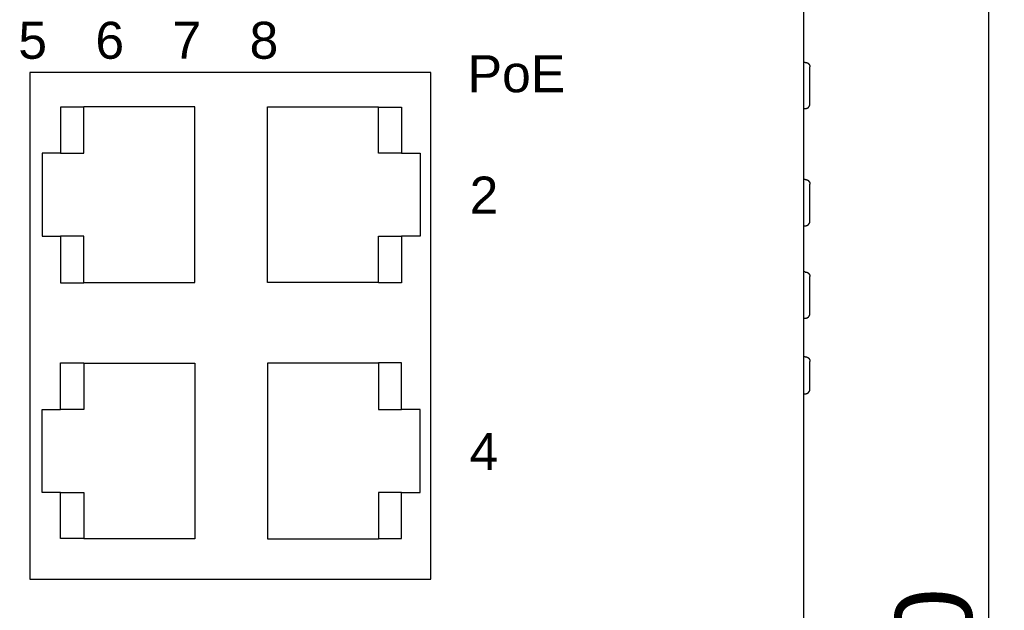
# Model space of a CAD drawing. Extents: x 5634 to 6145, y -878 to -510.
# Tile 6 of 28: x 5724 to 5787, y -663 to -625. Entities that reach past the tile are written whole.
import ezdxf

# ---------------------------------------------------------------- set-up
doc = ezdxf.new("R2010")
doc.units = 0
doc.header["$MEASUREMENT"] = 0
doc.header["$PDSIZE"] = -1
doc.layers.get('0').update_dxf_attribs({"linetype": 'CONTINUOUS'})
doc.layers.get('DEFPOINTS').update_dxf_attribs({"linetype": 'CONTINUOUS'})
doc.layers.add('0-0-9300-003', color=7, linetype='CONTINUOUS')
doc.styles.get("Standard").update_dxf_attribs({"font": 'txt.shx', "bigfont": 'lsp.shx'})
doc.styles.add('STYLE2', font='arial.ttf')
doc.dimstyles.get("Standard").update_dxf_attribs({"dimtxt": 0.18, "dimasz": 0.18, "dimexe": 0.18, "dimexo": 0.0625, "dimgap": 0.09, "dimtad": 0, "dimtih": 1, "dimtoh": 1, "dimdec": 4, "dimzin": 0, "dimdsep": 46, "dimtxsty": 'Standard', "dimcen": 0.09, "dimadec": 0, "dimazin": 0, "dimtfac": 1, "dimtdec": 4, "dimtofl": 0, "dimtmove": 0, "dimatfit": 0, "dimfxl": 1, "dimtolj": 1, "dimtzin": 0, "dimarcsym": 0})

# ---------------------------------------------------------------- blocks, each defined once
blk = doc.blocks.new('*D53')
at = {"layer": '0-0-9300-003', "color": 0, "linetype": 'Continuous', "lineweight": -2, "transparency": 16777216}
for p, q in [((5769.127, -597.034), (5787.413, -597.034)), ((5786.413, -743.53), (5786.413, -599.534)), ((5769.012, -746.03), (5787.413, -746.03))]:
    blk.add_line(p, q, dxfattribs=at)
at = {"layer": '0-0-9300-003', "color": 0, "linetype": 'Continuous', "transparency": 16777216}
for points in [[(5785.996, -599.534), (5786.83, -599.534), (5786.413, -597.034)], [(5785.996, -743.53), (5786.83, -743.53), (5786.413, -746.03)]]:
    blk.add_solid(points, dxfattribs=at)
at = {"layer": 'DEFPOINTS', "color": 0, "linetype": 'Continuous', "transparency": 16777216}
for p in [(5769.065, -597.034), (5786.413, -597.034), (5768.95, -746.03)]:
    blk.add_point(p, dxfattribs=at)
at = {"layer": '0-0-9300-003', "color": 0, "linetype": 'Continuous', "transparency": 16777216, "insert": (5782.86, -672.728), "char_height": 5, "attachment_point": 5, "rotation": 90, "style": 'STYLE2'}
blk.add_mtext('\\A1;149.00', dxfattribs=at)

msp = doc.modelspace()

# ---------------------------------------------------------------- linework, layer by layer
for p, q in [((5774.403, -737.47), (5774.403, -605.59)), ((5774.503, -627.93), (5774.403, -627.93)), ((5774.803, -630.63), (5774.803, -628.23)), ((5750.203, -628.6), (5724.203, -628.6)), ((5724.203, -628.6), (5724.203, -661.46)), ((5750.203, -661.46), (5750.203, -628.6)), ((5726.193, -630.83), (5726.193, -633.815)), ((5727.693, -630.83), (5726.193, -630.83)), ((5734.893, -630.815), (5727.693, -630.815)), ((5727.693, -630.815), (5727.693, -630.83)), ((5727.693, -633.815), (5727.693, -630.83)), ((5734.893, -642.215), (5734.893, -630.815)), ((5739.612, -630.815), (5746.812, -630.815)), ((5739.612, -642.215), (5739.612, -630.815)), ((5746.812, -630.815), (5746.812, -630.83)), ((5746.812, -633.815), (5746.812, -630.83)), ((5746.812, -630.83), (5748.312, -630.83)), ((5748.312, -630.83), (5748.312, -633.815)), ((5774.403, -630.93), (5774.503, -630.93)), ((5726.193, -633.815), (5724.993, -633.815)), ((5724.993, -633.815), (5724.993, -639.215)), ((5726.193, -633.815), (5727.693, -633.815)), ((5748.312, -633.815), (5746.812, -633.815)), ((5748.312, -633.815), (5749.512, -633.815)), ((5749.512, -633.815), (5749.512, -639.215)), ((5774.503, -635.53), (5774.403, -635.53)), ((5774.803, -638.23), (5774.803, -635.83)), ((5774.403, -638.53), (5774.503, -638.53)), ((5724.993, -639.215), (5726.193, -639.215)), ((5727.693, -639.215), (5726.193, -639.215)), ((5726.193, -639.215), (5726.193, -642.229)), ((5727.693, -642.229), (5727.693, -639.215)), ((5746.812, -642.229), (5746.812, -639.215)), ((5746.812, -639.215), (5748.312, -639.215)), ((5748.312, -639.215), (5748.312, -642.229)), ((5749.512, -639.215), (5748.312, -639.215)), ((5774.503, -641.53), (5774.403, -641.53)), ((5774.803, -644.23), (5774.803, -641.83)), ((5726.193, -642.229), (5727.693, -642.229)), ((5727.693, -642.215), (5734.893, -642.215)), ((5746.812, -642.215), (5739.612, -642.215)), ((5748.312, -642.229), (5746.812, -642.229)), ((5774.403, -644.53), (5774.503, -644.53)), ((5726.193, -650.445), (5726.193, -647.43)), ((5726.193, -647.43), (5727.693, -647.43)), ((5727.693, -647.43), (5727.693, -650.445)), ((5727.693, -647.445), (5734.893, -647.445)), ((5734.893, -647.445), (5734.893, -658.845)), ((5739.612, -647.445), (5739.612, -658.845)), ((5746.812, -647.445), (5739.612, -647.445)), ((5746.812, -647.43), (5746.812, -650.445)), ((5748.312, -647.43), (5746.812, -647.43)), ((5748.312, -650.445), (5748.312, -647.43)), ((5774.503, -647.03), (5774.403, -647.03)), ((5774.803, -649.13), (5774.803, -647.33)), ((5774.403, -649.43), (5774.503, -649.43)), ((5724.993, -650.445), (5726.193, -650.445)), ((5724.993, -655.845), (5724.993, -650.445)), ((5727.693, -650.445), (5726.193, -650.445)), ((5746.812, -650.445), (5748.312, -650.445)), ((5749.512, -650.445), (5748.312, -650.445)), ((5749.512, -655.845), (5749.512, -650.445)), ((5726.193, -655.845), (5724.993, -655.845)), ((5726.193, -658.83), (5726.193, -655.845)), ((5726.193, -655.845), (5727.693, -655.845)), ((5727.693, -655.845), (5727.693, -658.83)), ((5746.812, -655.845), (5746.812, -658.83)), ((5748.312, -655.845), (5746.812, -655.845)), ((5748.312, -658.83), (5748.312, -655.845)), ((5748.312, -655.845), (5749.512, -655.845)), ((5727.693, -658.83), (5726.193, -658.83)), ((5727.693, -658.845), (5727.693, -658.83)), ((5734.893, -658.845), (5727.693, -658.845)), ((5739.612, -658.845), (5746.812, -658.845)), ((5746.812, -658.845), (5746.812, -658.83)), ((5746.812, -658.83), (5748.312, -658.83)), ((5724.203, -661.46), (5750.203, -661.46))]:
    msp.add_line(p, q)
for points in [[(5774.501, -627.932, 0), (5774.511, -627.932, 0), (5774.511, -627.932, 0), (5774.511, -627.932, 0), (5774.511, -627.932, 0), (5774.521, -627.932, 0), (5774.521, -627.932, 0), (5774.521, -627.932, 0), (5774.531, -627.932, 0), (5774.531, -627.932, 0), (5774.531, -627.932, 0), (5774.541, -627.932, 0), (5774.541, -627.932, 0), (5774.541, -627.932, 0), (5774.551, -627.932, 0), (5774.551, -627.932, 0), (5774.551, -627.932, 0), (5774.551, -627.932, 0), (5774.561, -627.932, 0), (5774.561, -627.932, 0), (5774.561, -627.932, 0), (5774.571, -627.932, 0), (5774.571, -627.942, 0), (5774.571, -627.942, 0), (5774.571, -627.942, 0), (5774.581, -627.942, 0), (5774.581, -627.942, 0), (5774.581, -627.942, 0), (5774.591, -627.942, 0), (5774.591, -627.942, 0), (5774.591, -627.942, 0), (5774.591, -627.942, 0), (5774.601, -627.942, 0), (5774.601, -627.942, 0), (5774.601, -627.942, 0), (5774.601, -627.952, 0), (5774.611, -627.952, 0), (5774.611, -627.952, 0), (5774.611, -627.952, 0), (5774.621, -627.952, 0), (5774.621, -627.952, 0), (5774.621, -627.952, 0), (5774.621, -627.952, 0), (5774.631, -627.952, 0), (5774.631, -627.962, 0), (5774.631, -627.962, 0), (5774.631, -627.962, 0), (5774.641, -627.962, 0), (5774.641, -627.962, 0), (5774.641, -627.962, 0), (5774.641, -627.962, 0), (5774.641, -627.962, 0), (5774.651, -627.972, 0), (5774.651, -627.972, 0), (5774.651, -627.972, 0), (5774.651, -627.972, 0), (5774.661, -627.972, 0), (5774.661, -627.972, 0), (5774.661, -627.972, 0), (5774.661, -627.972, 0), (5774.671, -627.982, 0), (5774.671, -627.982, 0), (5774.671, -627.982, 0), (5774.671, -627.982, 0), (5774.671, -627.982, 0), (5774.681, -627.982, 0), (5774.681, -627.992, 0), (5774.681, -627.992, 0), (5774.681, -627.992, 0), (5774.681, -627.992, 0), (5774.691, -627.992, 0), (5774.691, -627.992, 0), (5774.691, -627.992, 0), (5774.691, -628.002, 0), (5774.691, -628.002, 0), (5774.701, -628.002, 0), (5774.701, -628.002, 0), (5774.701, -628.002, 0), (5774.701, -628.002, 0), (5774.701, -628.012, 0), (5774.711, -628.012, 0), (5774.711, -628.012, 0), (5774.711, -628.012, 0), (5774.711, -628.012, 0), (5774.711, -628.012, 0), (5774.711, -628.022, 0), (5774.721, -628.022, 0), (5774.721, -628.022, 0), (5774.721, -628.022, 0), (5774.721, -628.022, 0), (5774.721, -628.022, 0), (5774.721, -628.032, 0), (5774.731, -628.032, 0), (5774.731, -628.032, 0), (5774.731, -628.032, 0), (5774.731, -628.032, 0), (5774.731, -628.042, 0), (5774.731, -628.042, 0), (5774.741, -628.042, 0), (5774.741, -628.042, 0), (5774.741, -628.042, 0), (5774.741, -628.042, 0), (5774.741, -628.052, 0), (5774.741, -628.052, 0), (5774.741, -628.052, 0), (5774.751, -628.052, 0), (5774.751, -628.052, 0), (5774.751, -628.062, 0), (5774.751, -628.062, 0), (5774.751, -628.062, 0), (5774.751, -628.062, 0), (5774.751, -628.062, 0), (5774.751, -628.072, 0), (5774.761, -628.072, 0), (5774.761, -628.072, 0), (5774.761, -628.072, 0), (5774.761, -628.072, 0), (5774.761, -628.072, 0), (5774.761, -628.082, 0), (5774.761, -628.082, 0), (5774.761, -628.082, 0), (5774.761, -628.082, 0), (5774.771, -628.082, 0), (5774.771, -628.092, 0), (5774.771, -628.092, 0), (5774.771, -628.092, 0), (5774.771, -628.092, 0), (5774.771, -628.092, 0), (5774.771, -628.102, 0), (5774.771, -628.102, 0), (5774.771, -628.102, 0), (5774.771, -628.102, 0), (5774.781, -628.102, 0), (5774.781, -628.112, 0), (5774.781, -628.112, 0), (5774.781, -628.112, 0), (5774.781, -628.112, 0), (5774.781, -628.112, 0), (5774.781, -628.122, 0), (5774.781, -628.122, 0), (5774.781, -628.122, 0), (5774.781, -628.122, 0), (5774.781, -628.122, 0), (5774.781, -628.132, 0), (5774.791, -628.132, 0), (5774.791, -628.132, 0), (5774.791, -628.132, 0), (5774.791, -628.142, 0), (5774.791, -628.142, 0), (5774.791, -628.142, 0), (5774.791, -628.142, 0), (5774.791, -628.142, 0), (5774.791, -628.152, 0), (5774.791, -628.152, 0), (5774.791, -628.152, 0), (5774.791, -628.152, 0), (5774.791, -628.152, 0), (5774.791, -628.162, 0), (5774.791, -628.162, 0), (5774.791, -628.162, 0), (5774.791, -628.162, 0), (5774.801, -628.162, 0), (5774.801, -628.172, 0), (5774.801, -628.172, 0), (5774.801, -628.172, 0), (5774.801, -628.172, 0), (5774.801, -628.182, 0), (5774.801, -628.182, 0), (5774.801, -628.182, 0), (5774.801, -628.182, 0), (5774.801, -628.182, 0), (5774.801, -628.192, 0), (5774.801, -628.192, 0), (5774.801, -628.192, 0), (5774.801, -628.192, 0), (5774.801, -628.192, 0), (5774.801, -628.202, 0), (5774.801, -628.202, 0), (5774.801, -628.202, 0), (5774.801, -628.202, 0), (5774.801, -628.202, 0), (5774.801, -628.212, 0), (5774.801, -628.212, 0), (5774.801, -628.212, 0), (5774.801, -628.212, 0), (5774.801, -628.222, 0), (5774.801, -628.222, 0), (5774.801, -628.222, 0), (5774.801, -628.222, 0), (5774.801, -628.222, 0), (5774.801, -628.232, 0), (5774.801, -628.232, 0)], [(5774.501, -630.932, 0), (5774.511, -630.932, 0), (5774.511, -630.932, 0), (5774.511, -630.932, 0), (5774.511, -630.932, 0), (5774.521, -630.932, 0), (5774.521, -630.932, 0), (5774.521, -630.932, 0), (5774.531, -630.932, 0), (5774.531, -630.932, 0), (5774.531, -630.932, 0), (5774.541, -630.932, 0), (5774.541, -630.932, 0), (5774.541, -630.932, 0), (5774.551, -630.932, 0), (5774.551, -630.922, 0), (5774.551, -630.922, 0), (5774.551, -630.922, 0), (5774.561, -630.922, 0), (5774.561, -630.922, 0), (5774.561, -630.922, 0), (5774.571, -630.922, 0), (5774.571, -630.922, 0), (5774.571, -630.922, 0), (5774.571, -630.922, 0), (5774.581, -630.922, 0), (5774.581, -630.922, 0), (5774.581, -630.922, 0), (5774.591, -630.922, 0), (5774.591, -630.922, 0), (5774.591, -630.912, 0), (5774.591, -630.912, 0), (5774.601, -630.912, 0), (5774.601, -630.912, 0), (5774.601, -630.912, 0), (5774.601, -630.912, 0), (5774.611, -630.912, 0), (5774.611, -630.912, 0), (5774.611, -630.912, 0), (5774.621, -630.912, 0), (5774.621, -630.912, 0), (5774.621, -630.902, 0), (5774.621, -630.902, 0), (5774.631, -630.902, 0), (5774.631, -630.902, 0), (5774.631, -630.902, 0), (5774.631, -630.902, 0), (5774.641, -630.902, 0), (5774.641, -630.902, 0), (5774.641, -630.892, 0), (5774.641, -630.892, 0), (5774.641, -630.892, 0), (5774.651, -630.892, 0), (5774.651, -630.892, 0), (5774.651, -630.892, 0), (5774.651, -630.892, 0), (5774.661, -630.892, 0), (5774.661, -630.882, 0), (5774.661, -630.882, 0), (5774.661, -630.882, 0), (5774.671, -630.882, 0), (5774.671, -630.882, 0), (5774.671, -630.882, 0), (5774.671, -630.882, 0), (5774.671, -630.872, 0), (5774.681, -630.872, 0), (5774.681, -630.872, 0), (5774.681, -630.872, 0), (5774.681, -630.872, 0), (5774.681, -630.872, 0), (5774.691, -630.862, 0), (5774.691, -630.862, 0), (5774.691, -630.862, 0), (5774.691, -630.862, 0), (5774.691, -630.862, 0), (5774.701, -630.862, 0), (5774.701, -630.862, 0), (5774.701, -630.852, 0), (5774.701, -630.852, 0), (5774.701, -630.852, 0), (5774.711, -630.852, 0), (5774.711, -630.852, 0), (5774.711, -630.852, 0), (5774.711, -630.842, 0), (5774.711, -630.842, 0), (5774.711, -630.842, 0), (5774.721, -630.842, 0), (5774.721, -630.842, 0), (5774.721, -630.832, 0), (5774.721, -630.832, 0), (5774.721, -630.832, 0), (5774.721, -630.832, 0), (5774.731, -630.832, 0), (5774.731, -630.832, 0), (5774.731, -630.822, 0), (5774.731, -630.822, 0), (5774.731, -630.822, 0), (5774.731, -630.822, 0), (5774.741, -630.822, 0), (5774.741, -630.822, 0), (5774.741, -630.812, 0), (5774.741, -630.812, 0), (5774.741, -630.812, 0), (5774.741, -630.812, 0), (5774.741, -630.812, 0), (5774.751, -630.802, 0), (5774.751, -630.802, 0), (5774.751, -630.802, 0), (5774.751, -630.802, 0), (5774.751, -630.802, 0), (5774.751, -630.792, 0), (5774.751, -630.792, 0), (5774.751, -630.792, 0), (5774.761, -630.792, 0), (5774.761, -630.792, 0), (5774.761, -630.792, 0), (5774.761, -630.782, 0), (5774.761, -630.782, 0), (5774.761, -630.782, 0), (5774.761, -630.782, 0), (5774.761, -630.782, 0), (5774.761, -630.772, 0), (5774.771, -630.772, 0), (5774.771, -630.772, 0), (5774.771, -630.772, 0), (5774.771, -630.772, 0), (5774.771, -630.762, 0), (5774.771, -630.762, 0), (5774.771, -630.762, 0), (5774.771, -630.762, 0), (5774.771, -630.762, 0), (5774.771, -630.752, 0), (5774.781, -630.752, 0), (5774.781, -630.752, 0), (5774.781, -630.752, 0), (5774.781, -630.752, 0), (5774.781, -630.742, 0), (5774.781, -630.742, 0), (5774.781, -630.742, 0), (5774.781, -630.742, 0), (5774.781, -630.742, 0), (5774.781, -630.732, 0), (5774.781, -630.732, 0), (5774.781, -630.732, 0), (5774.791, -630.732, 0), (5774.791, -630.732, 0), (5774.791, -630.722, 0), (5774.791, -630.722, 0), (5774.791, -630.722, 0), (5774.791, -630.722, 0), (5774.791, -630.712, 0), (5774.791, -630.712, 0), (5774.791, -630.712, 0), (5774.791, -630.712, 0), (5774.791, -630.712, 0), (5774.791, -630.702, 0), (5774.791, -630.702, 0), (5774.791, -630.702, 0), (5774.791, -630.702, 0), (5774.791, -630.702, 0), (5774.791, -630.692, 0), (5774.801, -630.692, 0), (5774.801, -630.692, 0), (5774.801, -630.692, 0), (5774.801, -630.692, 0), (5774.801, -630.682, 0), (5774.801, -630.682, 0), (5774.801, -630.682, 0), (5774.801, -630.682, 0), (5774.801, -630.672, 0), (5774.801, -630.672, 0), (5774.801, -630.672, 0), (5774.801, -630.672, 0), (5774.801, -630.672, 0), (5774.801, -630.662, 0), (5774.801, -630.662, 0), (5774.801, -630.662, 0), (5774.801, -630.662, 0), (5774.801, -630.662, 0), (5774.801, -630.652, 0), (5774.801, -630.652, 0), (5774.801, -630.652, 0), (5774.801, -630.652, 0), (5774.801, -630.652, 0), (5774.801, -630.642, 0), (5774.801, -630.642, 0), (5774.801, -630.642, 0), (5774.801, -630.642, 0), (5774.801, -630.632, 0), (5774.801, -630.632, 0), (5774.801, -630.632, 0), (5774.801, -630.632, 0)], [(5774.501, -635.532, 0), (5774.511, -635.532, 0), (5774.511, -635.532, 0), (5774.511, -635.532, 0), (5774.511, -635.532, 0), (5774.521, -635.532, 0), (5774.521, -635.532, 0), (5774.521, -635.532, 0), (5774.531, -635.532, 0), (5774.531, -635.532, 0), (5774.531, -635.532, 0), (5774.541, -635.532, 0), (5774.541, -635.532, 0), (5774.541, -635.532, 0), (5774.551, -635.532, 0), (5774.551, -635.532, 0), (5774.551, -635.532, 0), (5774.551, -635.532, 0), (5774.561, -635.532, 0), (5774.561, -635.532, 0), (5774.561, -635.532, 0), (5774.571, -635.532, 0), (5774.571, -635.542, 0), (5774.571, -635.542, 0), (5774.571, -635.542, 0), (5774.581, -635.542, 0), (5774.581, -635.542, 0), (5774.581, -635.542, 0), (5774.591, -635.542, 0), (5774.591, -635.542, 0), (5774.591, -635.542, 0), (5774.591, -635.542, 0), (5774.601, -635.542, 0), (5774.601, -635.542, 0), (5774.601, -635.542, 0), (5774.601, -635.552, 0), (5774.611, -635.552, 0), (5774.611, -635.552, 0), (5774.611, -635.552, 0), (5774.621, -635.552, 0), (5774.621, -635.552, 0), (5774.621, -635.552, 0), (5774.621, -635.552, 0), (5774.631, -635.552, 0), (5774.631, -635.562, 0), (5774.631, -635.562, 0), (5774.631, -635.562, 0), (5774.641, -635.562, 0), (5774.641, -635.562, 0), (5774.641, -635.562, 0), (5774.641, -635.562, 0), (5774.641, -635.562, 0), (5774.651, -635.572, 0), (5774.651, -635.572, 0), (5774.651, -635.572, 0), (5774.651, -635.572, 0), (5774.661, -635.572, 0), (5774.661, -635.572, 0), (5774.661, -635.572, 0), (5774.661, -635.572, 0), (5774.671, -635.582, 0), (5774.671, -635.582, 0), (5774.671, -635.582, 0), (5774.671, -635.582, 0), (5774.671, -635.582, 0), (5774.681, -635.582, 0), (5774.681, -635.592, 0), (5774.681, -635.592, 0), (5774.681, -635.592, 0), (5774.681, -635.592, 0), (5774.691, -635.592, 0), (5774.691, -635.592, 0), (5774.691, -635.592, 0), (5774.691, -635.602, 0), (5774.691, -635.602, 0), (5774.701, -635.602, 0), (5774.701, -635.602, 0), (5774.701, -635.602, 0), (5774.701, -635.602, 0), (5774.701, -635.612, 0), (5774.711, -635.612, 0), (5774.711, -635.612, 0), (5774.711, -635.612, 0), (5774.711, -635.612, 0), (5774.711, -635.612, 0), (5774.711, -635.622, 0), (5774.721, -635.622, 0), (5774.721, -635.622, 0), (5774.721, -635.622, 0), (5774.721, -635.622, 0), (5774.721, -635.622, 0), (5774.721, -635.632, 0), (5774.731, -635.632, 0), (5774.731, -635.632, 0), (5774.731, -635.632, 0), (5774.731, -635.632, 0), (5774.731, -635.642, 0), (5774.731, -635.642, 0), (5774.741, -635.642, 0), (5774.741, -635.642, 0), (5774.741, -635.642, 0), (5774.741, -635.642, 0), (5774.741, -635.652, 0), (5774.741, -635.652, 0), (5774.741, -635.652, 0), (5774.751, -635.652, 0), (5774.751, -635.652, 0), (5774.751, -635.662, 0), (5774.751, -635.662, 0), (5774.751, -635.662, 0), (5774.751, -635.662, 0), (5774.751, -635.662, 0), (5774.751, -635.672, 0), (5774.761, -635.672, 0), (5774.761, -635.672, 0), (5774.761, -635.672, 0), (5774.761, -635.672, 0), (5774.761, -635.672, 0), (5774.761, -635.682, 0), (5774.761, -635.682, 0), (5774.761, -635.682, 0), (5774.761, -635.682, 0), (5774.771, -635.682, 0), (5774.771, -635.692, 0), (5774.771, -635.692, 0), (5774.771, -635.692, 0), (5774.771, -635.692, 0), (5774.771, -635.692, 0), (5774.771, -635.702, 0), (5774.771, -635.702, 0), (5774.771, -635.702, 0), (5774.771, -635.702, 0), (5774.781, -635.702, 0), (5774.781, -635.712, 0), (5774.781, -635.712, 0), (5774.781, -635.712, 0), (5774.781, -635.712, 0), (5774.781, -635.712, 0), (5774.781, -635.722, 0), (5774.781, -635.722, 0), (5774.781, -635.722, 0), (5774.781, -635.722, 0), (5774.781, -635.722, 0), (5774.781, -635.732, 0), (5774.791, -635.732, 0), (5774.791, -635.732, 0), (5774.791, -635.732, 0), (5774.791, -635.742, 0), (5774.791, -635.742, 0), (5774.791, -635.742, 0), (5774.791, -635.742, 0), (5774.791, -635.742, 0), (5774.791, -635.752, 0), (5774.791, -635.752, 0), (5774.791, -635.752, 0), (5774.791, -635.752, 0), (5774.791, -635.752, 0), (5774.791, -635.762, 0), (5774.791, -635.762, 0), (5774.791, -635.762, 0), (5774.791, -635.762, 0), (5774.801, -635.762, 0), (5774.801, -635.772, 0), (5774.801, -635.772, 0), (5774.801, -635.772, 0), (5774.801, -635.772, 0), (5774.801, -635.782, 0), (5774.801, -635.782, 0), (5774.801, -635.782, 0), (5774.801, -635.782, 0), (5774.801, -635.782, 0), (5774.801, -635.792, 0), (5774.801, -635.792, 0), (5774.801, -635.792, 0), (5774.801, -635.792, 0), (5774.801, -635.792, 0), (5774.801, -635.802, 0), (5774.801, -635.802, 0), (5774.801, -635.802, 0), (5774.801, -635.802, 0), (5774.801, -635.802, 0), (5774.801, -635.812, 0), (5774.801, -635.812, 0), (5774.801, -635.812, 0), (5774.801, -635.812, 0), (5774.801, -635.822, 0), (5774.801, -635.822, 0), (5774.801, -635.822, 0), (5774.801, -635.822, 0), (5774.801, -635.822, 0), (5774.801, -635.832, 0), (5774.801, -635.832, 0)], [(5774.501, -638.532, 0), (5774.511, -638.532, 0), (5774.511, -638.532, 0), (5774.511, -638.532, 0), (5774.511, -638.532, 0), (5774.521, -638.532, 0), (5774.521, -638.532, 0), (5774.521, -638.532, 0), (5774.531, -638.532, 0), (5774.531, -638.532, 0), (5774.531, -638.532, 0), (5774.541, -638.532, 0), (5774.541, -638.532, 0), (5774.541, -638.532, 0), (5774.551, -638.532, 0), (5774.551, -638.522, 0), (5774.551, -638.522, 0), (5774.551, -638.522, 0), (5774.561, -638.522, 0), (5774.561, -638.522, 0), (5774.561, -638.522, 0), (5774.571, -638.522, 0), (5774.571, -638.522, 0), (5774.571, -638.522, 0), (5774.571, -638.522, 0), (5774.581, -638.522, 0), (5774.581, -638.522, 0), (5774.581, -638.522, 0), (5774.591, -638.522, 0), (5774.591, -638.522, 0), (5774.591, -638.512, 0), (5774.591, -638.512, 0), (5774.601, -638.512, 0), (5774.601, -638.512, 0), (5774.601, -638.512, 0), (5774.601, -638.512, 0), (5774.611, -638.512, 0), (5774.611, -638.512, 0), (5774.611, -638.512, 0), (5774.621, -638.512, 0), (5774.621, -638.512, 0), (5774.621, -638.502, 0), (5774.621, -638.502, 0), (5774.631, -638.502, 0), (5774.631, -638.502, 0), (5774.631, -638.502, 0), (5774.631, -638.502, 0), (5774.641, -638.502, 0), (5774.641, -638.502, 0), (5774.641, -638.492, 0), (5774.641, -638.492, 0), (5774.641, -638.492, 0), (5774.651, -638.492, 0), (5774.651, -638.492, 0), (5774.651, -638.492, 0), (5774.651, -638.492, 0), (5774.661, -638.492, 0), (5774.661, -638.482, 0), (5774.661, -638.482, 0), (5774.661, -638.482, 0), (5774.671, -638.482, 0), (5774.671, -638.482, 0), (5774.671, -638.482, 0), (5774.671, -638.482, 0), (5774.671, -638.472, 0), (5774.681, -638.472, 0), (5774.681, -638.472, 0), (5774.681, -638.472, 0), (5774.681, -638.472, 0), (5774.681, -638.472, 0), (5774.691, -638.462, 0), (5774.691, -638.462, 0), (5774.691, -638.462, 0), (5774.691, -638.462, 0), (5774.691, -638.462, 0), (5774.701, -638.462, 0), (5774.701, -638.462, 0), (5774.701, -638.452, 0), (5774.701, -638.452, 0), (5774.701, -638.452, 0), (5774.711, -638.452, 0), (5774.711, -638.452, 0), (5774.711, -638.452, 0), (5774.711, -638.442, 0), (5774.711, -638.442, 0), (5774.711, -638.442, 0), (5774.721, -638.442, 0), (5774.721, -638.442, 0), (5774.721, -638.432, 0), (5774.721, -638.432, 0), (5774.721, -638.432, 0), (5774.721, -638.432, 0), (5774.731, -638.432, 0), (5774.731, -638.432, 0), (5774.731, -638.422, 0), (5774.731, -638.422, 0), (5774.731, -638.422, 0), (5774.731, -638.422, 0), (5774.741, -638.422, 0), (5774.741, -638.422, 0), (5774.741, -638.412, 0), (5774.741, -638.412, 0), (5774.741, -638.412, 0), (5774.741, -638.412, 0), (5774.741, -638.412, 0), (5774.751, -638.402, 0), (5774.751, -638.402, 0), (5774.751, -638.402, 0), (5774.751, -638.402, 0), (5774.751, -638.402, 0), (5774.751, -638.392, 0), (5774.751, -638.392, 0), (5774.751, -638.392, 0), (5774.761, -638.392, 0), (5774.761, -638.392, 0), (5774.761, -638.392, 0), (5774.761, -638.382, 0), (5774.761, -638.382, 0), (5774.761, -638.382, 0), (5774.761, -638.382, 0), (5774.761, -638.382, 0), (5774.761, -638.372, 0), (5774.771, -638.372, 0), (5774.771, -638.372, 0), (5774.771, -638.372, 0), (5774.771, -638.372, 0), (5774.771, -638.362, 0), (5774.771, -638.362, 0), (5774.771, -638.362, 0), (5774.771, -638.362, 0), (5774.771, -638.362, 0), (5774.771, -638.352, 0), (5774.781, -638.352, 0), (5774.781, -638.352, 0), (5774.781, -638.352, 0), (5774.781, -638.352, 0), (5774.781, -638.342, 0), (5774.781, -638.342, 0), (5774.781, -638.342, 0), (5774.781, -638.342, 0), (5774.781, -638.342, 0), (5774.781, -638.332, 0), (5774.781, -638.332, 0), (5774.781, -638.332, 0), (5774.791, -638.332, 0), (5774.791, -638.332, 0), (5774.791, -638.322, 0), (5774.791, -638.322, 0), (5774.791, -638.322, 0), (5774.791, -638.322, 0), (5774.791, -638.312, 0), (5774.791, -638.312, 0), (5774.791, -638.312, 0), (5774.791, -638.312, 0), (5774.791, -638.312, 0), (5774.791, -638.302, 0), (5774.791, -638.302, 0), (5774.791, -638.302, 0), (5774.791, -638.302, 0), (5774.791, -638.302, 0), (5774.791, -638.292, 0), (5774.801, -638.292, 0), (5774.801, -638.292, 0), (5774.801, -638.292, 0), (5774.801, -638.292, 0), (5774.801, -638.282, 0), (5774.801, -638.282, 0), (5774.801, -638.282, 0), (5774.801, -638.282, 0), (5774.801, -638.272, 0), (5774.801, -638.272, 0), (5774.801, -638.272, 0), (5774.801, -638.272, 0), (5774.801, -638.272, 0), (5774.801, -638.262, 0), (5774.801, -638.262, 0), (5774.801, -638.262, 0), (5774.801, -638.262, 0), (5774.801, -638.262, 0), (5774.801, -638.252, 0), (5774.801, -638.252, 0), (5774.801, -638.252, 0), (5774.801, -638.252, 0), (5774.801, -638.252, 0), (5774.801, -638.242, 0), (5774.801, -638.242, 0), (5774.801, -638.242, 0), (5774.801, -638.242, 0), (5774.801, -638.232, 0), (5774.801, -638.232, 0), (5774.801, -638.232, 0), (5774.801, -638.232, 0)], [(5774.501, -641.532, 0), (5774.511, -641.532, 0), (5774.511, -641.532, 0), (5774.511, -641.532, 0), (5774.511, -641.532, 0), (5774.521, -641.532, 0), (5774.521, -641.532, 0), (5774.521, -641.532, 0), (5774.531, -641.532, 0), (5774.531, -641.532, 0), (5774.531, -641.532, 0), (5774.541, -641.532, 0), (5774.541, -641.532, 0), (5774.541, -641.532, 0), (5774.551, -641.532, 0), (5774.551, -641.532, 0), (5774.551, -641.532, 0), (5774.551, -641.532, 0), (5774.561, -641.532, 0), (5774.561, -641.532, 0), (5774.561, -641.532, 0), (5774.571, -641.532, 0), (5774.571, -641.542, 0), (5774.571, -641.542, 0), (5774.571, -641.542, 0), (5774.581, -641.542, 0), (5774.581, -641.542, 0), (5774.581, -641.542, 0), (5774.591, -641.542, 0), (5774.591, -641.542, 0), (5774.591, -641.542, 0), (5774.591, -641.542, 0), (5774.601, -641.542, 0), (5774.601, -641.542, 0), (5774.601, -641.542, 0), (5774.601, -641.552, 0), (5774.611, -641.552, 0), (5774.611, -641.552, 0), (5774.611, -641.552, 0), (5774.621, -641.552, 0), (5774.621, -641.552, 0), (5774.621, -641.552, 0), (5774.621, -641.552, 0), (5774.631, -641.552, 0), (5774.631, -641.562, 0), (5774.631, -641.562, 0), (5774.631, -641.562, 0), (5774.641, -641.562, 0), (5774.641, -641.562, 0), (5774.641, -641.562, 0), (5774.641, -641.562, 0), (5774.641, -641.562, 0), (5774.651, -641.572, 0), (5774.651, -641.572, 0), (5774.651, -641.572, 0), (5774.651, -641.572, 0), (5774.661, -641.572, 0), (5774.661, -641.572, 0), (5774.661, -641.572, 0), (5774.661, -641.572, 0), (5774.671, -641.582, 0), (5774.671, -641.582, 0), (5774.671, -641.582, 0), (5774.671, -641.582, 0), (5774.671, -641.582, 0), (5774.681, -641.582, 0), (5774.681, -641.592, 0), (5774.681, -641.592, 0), (5774.681, -641.592, 0), (5774.681, -641.592, 0), (5774.691, -641.592, 0), (5774.691, -641.592, 0), (5774.691, -641.592, 0), (5774.691, -641.602, 0), (5774.691, -641.602, 0), (5774.701, -641.602, 0), (5774.701, -641.602, 0), (5774.701, -641.602, 0), (5774.701, -641.602, 0), (5774.701, -641.612, 0), (5774.711, -641.612, 0), (5774.711, -641.612, 0), (5774.711, -641.612, 0), (5774.711, -641.612, 0), (5774.711, -641.612, 0), (5774.711, -641.622, 0), (5774.721, -641.622, 0), (5774.721, -641.622, 0), (5774.721, -641.622, 0), (5774.721, -641.622, 0), (5774.721, -641.622, 0), (5774.721, -641.632, 0), (5774.731, -641.632, 0), (5774.731, -641.632, 0), (5774.731, -641.632, 0), (5774.731, -641.632, 0), (5774.731, -641.642, 0), (5774.731, -641.642, 0), (5774.741, -641.642, 0), (5774.741, -641.642, 0), (5774.741, -641.642, 0), (5774.741, -641.642, 0), (5774.741, -641.652, 0), (5774.741, -641.652, 0), (5774.741, -641.652, 0), (5774.751, -641.652, 0), (5774.751, -641.652, 0), (5774.751, -641.662, 0), (5774.751, -641.662, 0), (5774.751, -641.662, 0), (5774.751, -641.662, 0), (5774.751, -641.662, 0), (5774.751, -641.672, 0), (5774.761, -641.672, 0), (5774.761, -641.672, 0), (5774.761, -641.672, 0), (5774.761, -641.672, 0), (5774.761, -641.672, 0), (5774.761, -641.682, 0), (5774.761, -641.682, 0), (5774.761, -641.682, 0), (5774.761, -641.682, 0), (5774.771, -641.682, 0), (5774.771, -641.692, 0), (5774.771, -641.692, 0), (5774.771, -641.692, 0), (5774.771, -641.692, 0), (5774.771, -641.692, 0), (5774.771, -641.702, 0), (5774.771, -641.702, 0), (5774.771, -641.702, 0), (5774.771, -641.702, 0), (5774.781, -641.702, 0), (5774.781, -641.712, 0), (5774.781, -641.712, 0), (5774.781, -641.712, 0), (5774.781, -641.712, 0), (5774.781, -641.712, 0), (5774.781, -641.722, 0), (5774.781, -641.722, 0), (5774.781, -641.722, 0), (5774.781, -641.722, 0), (5774.781, -641.722, 0), (5774.781, -641.732, 0), (5774.791, -641.732, 0), (5774.791, -641.732, 0), (5774.791, -641.732, 0), (5774.791, -641.742, 0), (5774.791, -641.742, 0), (5774.791, -641.742, 0), (5774.791, -641.742, 0), (5774.791, -641.742, 0), (5774.791, -641.752, 0), (5774.791, -641.752, 0), (5774.791, -641.752, 0), (5774.791, -641.752, 0), (5774.791, -641.752, 0), (5774.791, -641.762, 0), (5774.791, -641.762, 0), (5774.791, -641.762, 0), (5774.791, -641.762, 0), (5774.801, -641.762, 0), (5774.801, -641.772, 0), (5774.801, -641.772, 0), (5774.801, -641.772, 0), (5774.801, -641.772, 0), (5774.801, -641.782, 0), (5774.801, -641.782, 0), (5774.801, -641.782, 0), (5774.801, -641.782, 0), (5774.801, -641.782, 0), (5774.801, -641.792, 0), (5774.801, -641.792, 0), (5774.801, -641.792, 0), (5774.801, -641.792, 0), (5774.801, -641.792, 0), (5774.801, -641.802, 0), (5774.801, -641.802, 0), (5774.801, -641.802, 0), (5774.801, -641.802, 0), (5774.801, -641.802, 0), (5774.801, -641.812, 0), (5774.801, -641.812, 0), (5774.801, -641.812, 0), (5774.801, -641.812, 0), (5774.801, -641.822, 0), (5774.801, -641.822, 0), (5774.801, -641.822, 0), (5774.801, -641.822, 0), (5774.801, -641.822, 0), (5774.801, -641.832, 0), (5774.801, -641.832, 0)], [(5774.501, -644.532, 0), (5774.511, -644.532, 0), (5774.511, -644.532, 0), (5774.511, -644.532, 0), (5774.511, -644.532, 0), (5774.521, -644.532, 0), (5774.521, -644.532, 0), (5774.521, -644.532, 0), (5774.531, -644.532, 0), (5774.531, -644.532, 0), (5774.531, -644.532, 0), (5774.541, -644.532, 0), (5774.541, -644.532, 0), (5774.541, -644.532, 0), (5774.551, -644.532, 0), (5774.551, -644.522, 0), (5774.551, -644.522, 0), (5774.551, -644.522, 0), (5774.561, -644.522, 0), (5774.561, -644.522, 0), (5774.561, -644.522, 0), (5774.571, -644.522, 0), (5774.571, -644.522, 0), (5774.571, -644.522, 0), (5774.571, -644.522, 0), (5774.581, -644.522, 0), (5774.581, -644.522, 0), (5774.581, -644.522, 0), (5774.591, -644.522, 0), (5774.591, -644.522, 0), (5774.591, -644.512, 0), (5774.591, -644.512, 0), (5774.601, -644.512, 0), (5774.601, -644.512, 0), (5774.601, -644.512, 0), (5774.601, -644.512, 0), (5774.611, -644.512, 0), (5774.611, -644.512, 0), (5774.611, -644.512, 0), (5774.621, -644.512, 0), (5774.621, -644.512, 0), (5774.621, -644.502, 0), (5774.621, -644.502, 0), (5774.631, -644.502, 0), (5774.631, -644.502, 0), (5774.631, -644.502, 0), (5774.631, -644.502, 0), (5774.641, -644.502, 0), (5774.641, -644.502, 0), (5774.641, -644.492, 0), (5774.641, -644.492, 0), (5774.641, -644.492, 0), (5774.651, -644.492, 0), (5774.651, -644.492, 0), (5774.651, -644.492, 0), (5774.651, -644.492, 0), (5774.661, -644.492, 0), (5774.661, -644.482, 0), (5774.661, -644.482, 0), (5774.661, -644.482, 0), (5774.671, -644.482, 0), (5774.671, -644.482, 0), (5774.671, -644.482, 0), (5774.671, -644.482, 0), (5774.671, -644.472, 0), (5774.681, -644.472, 0), (5774.681, -644.472, 0), (5774.681, -644.472, 0), (5774.681, -644.472, 0), (5774.681, -644.472, 0), (5774.691, -644.462, 0), (5774.691, -644.462, 0), (5774.691, -644.462, 0), (5774.691, -644.462, 0), (5774.691, -644.462, 0), (5774.701, -644.462, 0), (5774.701, -644.462, 0), (5774.701, -644.452, 0), (5774.701, -644.452, 0), (5774.701, -644.452, 0), (5774.711, -644.452, 0), (5774.711, -644.452, 0), (5774.711, -644.452, 0), (5774.711, -644.442, 0), (5774.711, -644.442, 0), (5774.711, -644.442, 0), (5774.721, -644.442, 0), (5774.721, -644.442, 0), (5774.721, -644.432, 0), (5774.721, -644.432, 0), (5774.721, -644.432, 0), (5774.721, -644.432, 0), (5774.731, -644.432, 0), (5774.731, -644.432, 0), (5774.731, -644.422, 0), (5774.731, -644.422, 0), (5774.731, -644.422, 0), (5774.731, -644.422, 0), (5774.741, -644.422, 0), (5774.741, -644.422, 0), (5774.741, -644.412, 0), (5774.741, -644.412, 0), (5774.741, -644.412, 0), (5774.741, -644.412, 0), (5774.741, -644.412, 0), (5774.751, -644.402, 0), (5774.751, -644.402, 0), (5774.751, -644.402, 0), (5774.751, -644.402, 0), (5774.751, -644.402, 0), (5774.751, -644.392, 0), (5774.751, -644.392, 0), (5774.751, -644.392, 0), (5774.761, -644.392, 0), (5774.761, -644.392, 0), (5774.761, -644.392, 0), (5774.761, -644.382, 0), (5774.761, -644.382, 0), (5774.761, -644.382, 0), (5774.761, -644.382, 0), (5774.761, -644.382, 0), (5774.761, -644.372, 0), (5774.771, -644.372, 0), (5774.771, -644.372, 0), (5774.771, -644.372, 0), (5774.771, -644.372, 0), (5774.771, -644.362, 0), (5774.771, -644.362, 0), (5774.771, -644.362, 0), (5774.771, -644.362, 0), (5774.771, -644.362, 0), (5774.771, -644.352, 0), (5774.781, -644.352, 0), (5774.781, -644.352, 0), (5774.781, -644.352, 0), (5774.781, -644.352, 0), (5774.781, -644.342, 0), (5774.781, -644.342, 0), (5774.781, -644.342, 0), (5774.781, -644.342, 0), (5774.781, -644.342, 0), (5774.781, -644.332, 0), (5774.781, -644.332, 0), (5774.781, -644.332, 0), (5774.791, -644.332, 0), (5774.791, -644.332, 0), (5774.791, -644.322, 0), (5774.791, -644.322, 0), (5774.791, -644.322, 0), (5774.791, -644.322, 0), (5774.791, -644.312, 0), (5774.791, -644.312, 0), (5774.791, -644.312, 0), (5774.791, -644.312, 0), (5774.791, -644.312, 0), (5774.791, -644.302, 0), (5774.791, -644.302, 0), (5774.791, -644.302, 0), (5774.791, -644.302, 0), (5774.791, -644.302, 0), (5774.791, -644.292, 0), (5774.801, -644.292, 0), (5774.801, -644.292, 0), (5774.801, -644.292, 0), (5774.801, -644.292, 0), (5774.801, -644.282, 0), (5774.801, -644.282, 0), (5774.801, -644.282, 0), (5774.801, -644.282, 0), (5774.801, -644.272, 0), (5774.801, -644.272, 0), (5774.801, -644.272, 0), (5774.801, -644.272, 0), (5774.801, -644.272, 0), (5774.801, -644.262, 0), (5774.801, -644.262, 0), (5774.801, -644.262, 0), (5774.801, -644.262, 0), (5774.801, -644.262, 0), (5774.801, -644.252, 0), (5774.801, -644.252, 0), (5774.801, -644.252, 0), (5774.801, -644.252, 0), (5774.801, -644.252, 0), (5774.801, -644.242, 0), (5774.801, -644.242, 0), (5774.801, -644.242, 0), (5774.801, -644.242, 0), (5774.801, -644.232, 0), (5774.801, -644.232, 0), (5774.801, -644.232, 0), (5774.801, -644.232, 0)], [(5774.501, -647.032, 0), (5774.511, -647.032, 0), (5774.511, -647.032, 0), (5774.511, -647.032, 0), (5774.511, -647.032, 0), (5774.521, -647.032, 0), (5774.521, -647.032, 0), (5774.521, -647.032, 0), (5774.531, -647.032, 0), (5774.531, -647.032, 0), (5774.531, -647.032, 0), (5774.541, -647.032, 0), (5774.541, -647.032, 0), (5774.541, -647.032, 0), (5774.551, -647.032, 0), (5774.551, -647.032, 0), (5774.551, -647.032, 0), (5774.551, -647.032, 0), (5774.561, -647.032, 0), (5774.561, -647.032, 0), (5774.561, -647.032, 0), (5774.571, -647.032, 0), (5774.571, -647.042, 0), (5774.571, -647.042, 0), (5774.571, -647.042, 0), (5774.581, -647.042, 0), (5774.581, -647.042, 0), (5774.581, -647.042, 0), (5774.591, -647.042, 0), (5774.591, -647.042, 0), (5774.591, -647.042, 0), (5774.591, -647.042, 0), (5774.601, -647.042, 0), (5774.601, -647.042, 0), (5774.601, -647.042, 0), (5774.601, -647.052, 0), (5774.611, -647.052, 0), (5774.611, -647.052, 0), (5774.611, -647.052, 0), (5774.621, -647.052, 0), (5774.621, -647.052, 0), (5774.621, -647.052, 0), (5774.621, -647.052, 0), (5774.631, -647.052, 0), (5774.631, -647.062, 0), (5774.631, -647.062, 0), (5774.631, -647.062, 0), (5774.641, -647.062, 0), (5774.641, -647.062, 0), (5774.641, -647.062, 0), (5774.641, -647.062, 0), (5774.641, -647.062, 0), (5774.651, -647.072, 0), (5774.651, -647.072, 0), (5774.651, -647.072, 0), (5774.651, -647.072, 0), (5774.661, -647.072, 0), (5774.661, -647.072, 0), (5774.661, -647.072, 0), (5774.661, -647.072, 0), (5774.671, -647.082, 0), (5774.671, -647.082, 0), (5774.671, -647.082, 0), (5774.671, -647.082, 0), (5774.671, -647.082, 0), (5774.681, -647.082, 0), (5774.681, -647.092, 0), (5774.681, -647.092, 0), (5774.681, -647.092, 0), (5774.681, -647.092, 0), (5774.691, -647.092, 0), (5774.691, -647.092, 0), (5774.691, -647.092, 0), (5774.691, -647.102, 0), (5774.691, -647.102, 0), (5774.701, -647.102, 0), (5774.701, -647.102, 0), (5774.701, -647.102, 0), (5774.701, -647.102, 0), (5774.701, -647.112, 0), (5774.711, -647.112, 0), (5774.711, -647.112, 0), (5774.711, -647.112, 0), (5774.711, -647.112, 0), (5774.711, -647.112, 0), (5774.711, -647.122, 0), (5774.721, -647.122, 0), (5774.721, -647.122, 0), (5774.721, -647.122, 0), (5774.721, -647.122, 0), (5774.721, -647.122, 0), (5774.721, -647.132, 0), (5774.731, -647.132, 0), (5774.731, -647.132, 0), (5774.731, -647.132, 0), (5774.731, -647.132, 0), (5774.731, -647.142, 0), (5774.731, -647.142, 0), (5774.741, -647.142, 0), (5774.741, -647.142, 0), (5774.741, -647.142, 0), (5774.741, -647.142, 0), (5774.741, -647.152, 0), (5774.741, -647.152, 0), (5774.741, -647.152, 0), (5774.751, -647.152, 0), (5774.751, -647.152, 0), (5774.751, -647.162, 0), (5774.751, -647.162, 0), (5774.751, -647.162, 0), (5774.751, -647.162, 0), (5774.751, -647.162, 0), (5774.751, -647.172, 0), (5774.761, -647.172, 0), (5774.761, -647.172, 0), (5774.761, -647.172, 0), (5774.761, -647.172, 0), (5774.761, -647.172, 0), (5774.761, -647.182, 0), (5774.761, -647.182, 0), (5774.761, -647.182, 0), (5774.761, -647.182, 0), (5774.771, -647.182, 0), (5774.771, -647.192, 0), (5774.771, -647.192, 0), (5774.771, -647.192, 0), (5774.771, -647.192, 0), (5774.771, -647.192, 0), (5774.771, -647.202, 0), (5774.771, -647.202, 0), (5774.771, -647.202, 0), (5774.771, -647.202, 0), (5774.781, -647.202, 0), (5774.781, -647.212, 0), (5774.781, -647.212, 0), (5774.781, -647.212, 0), (5774.781, -647.212, 0), (5774.781, -647.212, 0), (5774.781, -647.222, 0), (5774.781, -647.222, 0), (5774.781, -647.222, 0), (5774.781, -647.222, 0), (5774.781, -647.222, 0), (5774.781, -647.232, 0), (5774.791, -647.232, 0), (5774.791, -647.232, 0), (5774.791, -647.232, 0), (5774.791, -647.242, 0), (5774.791, -647.242, 0), (5774.791, -647.242, 0), (5774.791, -647.242, 0), (5774.791, -647.242, 0), (5774.791, -647.252, 0), (5774.791, -647.252, 0), (5774.791, -647.252, 0), (5774.791, -647.252, 0), (5774.791, -647.252, 0), (5774.791, -647.262, 0), (5774.791, -647.262, 0), (5774.791, -647.262, 0), (5774.791, -647.262, 0), (5774.801, -647.262, 0), (5774.801, -647.272, 0), (5774.801, -647.272, 0), (5774.801, -647.272, 0), (5774.801, -647.272, 0), (5774.801, -647.282, 0), (5774.801, -647.282, 0), (5774.801, -647.282, 0), (5774.801, -647.282, 0), (5774.801, -647.282, 0), (5774.801, -647.292, 0), (5774.801, -647.292, 0), (5774.801, -647.292, 0), (5774.801, -647.292, 0), (5774.801, -647.292, 0), (5774.801, -647.302, 0), (5774.801, -647.302, 0), (5774.801, -647.302, 0), (5774.801, -647.302, 0), (5774.801, -647.302, 0), (5774.801, -647.312, 0), (5774.801, -647.312, 0), (5774.801, -647.312, 0), (5774.801, -647.312, 0), (5774.801, -647.322, 0), (5774.801, -647.322, 0), (5774.801, -647.322, 0), (5774.801, -647.322, 0), (5774.801, -647.322, 0), (5774.801, -647.332, 0), (5774.801, -647.332, 0)], [(5774.501, -649.432, 0), (5774.511, -649.432, 0), (5774.511, -649.432, 0), (5774.511, -649.432, 0), (5774.511, -649.432, 0), (5774.521, -649.432, 0), (5774.521, -649.432, 0), (5774.521, -649.432, 0), (5774.531, -649.432, 0), (5774.531, -649.432, 0), (5774.531, -649.432, 0), (5774.541, -649.432, 0), (5774.541, -649.432, 0), (5774.541, -649.432, 0), (5774.551, -649.432, 0), (5774.551, -649.422, 0), (5774.551, -649.422, 0), (5774.551, -649.422, 0), (5774.561, -649.422, 0), (5774.561, -649.422, 0), (5774.561, -649.422, 0), (5774.571, -649.422, 0), (5774.571, -649.422, 0), (5774.571, -649.422, 0), (5774.571, -649.422, 0), (5774.581, -649.422, 0), (5774.581, -649.422, 0), (5774.581, -649.422, 0), (5774.591, -649.422, 0), (5774.591, -649.422, 0), (5774.591, -649.412, 0), (5774.591, -649.412, 0), (5774.601, -649.412, 0), (5774.601, -649.412, 0), (5774.601, -649.412, 0), (5774.601, -649.412, 0), (5774.611, -649.412, 0), (5774.611, -649.412, 0), (5774.611, -649.412, 0), (5774.621, -649.412, 0), (5774.621, -649.412, 0), (5774.621, -649.402, 0), (5774.621, -649.402, 0), (5774.631, -649.402, 0), (5774.631, -649.402, 0), (5774.631, -649.402, 0), (5774.631, -649.402, 0), (5774.641, -649.402, 0), (5774.641, -649.402, 0), (5774.641, -649.392, 0), (5774.641, -649.392, 0), (5774.641, -649.392, 0), (5774.651, -649.392, 0), (5774.651, -649.392, 0), (5774.651, -649.392, 0), (5774.651, -649.392, 0), (5774.661, -649.392, 0), (5774.661, -649.382, 0), (5774.661, -649.382, 0), (5774.661, -649.382, 0), (5774.671, -649.382, 0), (5774.671, -649.382, 0), (5774.671, -649.382, 0), (5774.671, -649.382, 0), (5774.671, -649.372, 0), (5774.681, -649.372, 0), (5774.681, -649.372, 0), (5774.681, -649.372, 0), (5774.681, -649.372, 0), (5774.681, -649.372, 0), (5774.691, -649.362, 0), (5774.691, -649.362, 0), (5774.691, -649.362, 0), (5774.691, -649.362, 0), (5774.691, -649.362, 0), (5774.701, -649.362, 0), (5774.701, -649.362, 0), (5774.701, -649.352, 0), (5774.701, -649.352, 0), (5774.701, -649.352, 0), (5774.711, -649.352, 0), (5774.711, -649.352, 0), (5774.711, -649.352, 0), (5774.711, -649.342, 0), (5774.711, -649.342, 0), (5774.711, -649.342, 0), (5774.721, -649.342, 0), (5774.721, -649.342, 0), (5774.721, -649.332, 0), (5774.721, -649.332, 0), (5774.721, -649.332, 0), (5774.721, -649.332, 0), (5774.731, -649.332, 0), (5774.731, -649.332, 0), (5774.731, -649.322, 0), (5774.731, -649.322, 0), (5774.731, -649.322, 0), (5774.731, -649.322, 0), (5774.741, -649.322, 0), (5774.741, -649.322, 0), (5774.741, -649.312, 0), (5774.741, -649.312, 0), (5774.741, -649.312, 0), (5774.741, -649.312, 0), (5774.741, -649.312, 0), (5774.751, -649.302, 0), (5774.751, -649.302, 0), (5774.751, -649.302, 0), (5774.751, -649.302, 0), (5774.751, -649.302, 0), (5774.751, -649.292, 0), (5774.751, -649.292, 0), (5774.751, -649.292, 0), (5774.761, -649.292, 0), (5774.761, -649.292, 0), (5774.761, -649.292, 0), (5774.761, -649.282, 0), (5774.761, -649.282, 0), (5774.761, -649.282, 0), (5774.761, -649.282, 0), (5774.761, -649.282, 0), (5774.761, -649.272, 0), (5774.771, -649.272, 0), (5774.771, -649.272, 0), (5774.771, -649.272, 0), (5774.771, -649.272, 0), (5774.771, -649.262, 0), (5774.771, -649.262, 0), (5774.771, -649.262, 0), (5774.771, -649.262, 0), (5774.771, -649.262, 0), (5774.771, -649.252, 0), (5774.781, -649.252, 0), (5774.781, -649.252, 0), (5774.781, -649.252, 0), (5774.781, -649.252, 0), (5774.781, -649.242, 0), (5774.781, -649.242, 0), (5774.781, -649.242, 0), (5774.781, -649.242, 0), (5774.781, -649.242, 0), (5774.781, -649.232, 0), (5774.781, -649.232, 0), (5774.781, -649.232, 0), (5774.791, -649.232, 0), (5774.791, -649.232, 0), (5774.791, -649.222, 0), (5774.791, -649.222, 0), (5774.791, -649.222, 0), (5774.791, -649.222, 0), (5774.791, -649.212, 0), (5774.791, -649.212, 0), (5774.791, -649.212, 0), (5774.791, -649.212, 0), (5774.791, -649.212, 0), (5774.791, -649.202, 0), (5774.791, -649.202, 0), (5774.791, -649.202, 0), (5774.791, -649.202, 0), (5774.791, -649.202, 0), (5774.791, -649.192, 0), (5774.801, -649.192, 0), (5774.801, -649.192, 0), (5774.801, -649.192, 0), (5774.801, -649.192, 0), (5774.801, -649.182, 0), (5774.801, -649.182, 0), (5774.801, -649.182, 0), (5774.801, -649.182, 0), (5774.801, -649.172, 0), (5774.801, -649.172, 0), (5774.801, -649.172, 0), (5774.801, -649.172, 0), (5774.801, -649.172, 0), (5774.801, -649.162, 0), (5774.801, -649.162, 0), (5774.801, -649.162, 0), (5774.801, -649.162, 0), (5774.801, -649.162, 0), (5774.801, -649.152, 0), (5774.801, -649.152, 0), (5774.801, -649.152, 0), (5774.801, -649.152, 0), (5774.801, -649.152, 0), (5774.801, -649.142, 0), (5774.801, -649.142, 0), (5774.801, -649.142, 0), (5774.801, -649.142, 0), (5774.801, -649.132, 0), (5774.801, -649.132, 0), (5774.801, -649.132, 0), (5774.801, -649.132, 0)]]:
    msp.add_polyline3d(points)

# ---------------------------------------------------------------- texts
at = {"style": 'STYLE2'}
for s, p in [('6', (5728.454, -627.699)), ('8', (5738.454, -627.699)), ('5', (5723.454, -627.699)), ('7', (5733.454, -627.699)), ('PoE', (5752.597, -629.869)), ('2', (5752.727, -637.743)), ('4', (5752.727, -654.373))]:
    msp.add_text(s, height=2.4, dxfattribs=at).set_placement(p)

# ---------------------------------------------------------------- dimensions: what is measured, and where the dimension line sits
at = {"layer": '0-0-9300-003', "color": 7, "linetype": 'Continuous'}
dim = msp.add_linear_dim(base=(5786.413, -597.034), p1=(5768.95, -746.03), p2=(5769.065, -597.034), angle=90, dimstyle='Standard', override={"dimtxt": 5, "dimasz": 2.5, "dimexe": 1, "dimgap": 1, "dimtad": 1, "dimtih": 0, "dimtoh": 0, "dimdec": 2, "dimtxsty": 'STYLE2', "dimcen": 0, "dimtp": 0.1, "dimtm": 0.1, "dimtfac": 0.6, "dimtdec": 2}, dxfattribs=at)
dim.commit()
dim.dimension.update_dxf_attribs({"geometry": '*D53', "text_midpoint": (5786.413, -672.728), "dimtype": 160})

doc.saveas('drawing.dxf')
